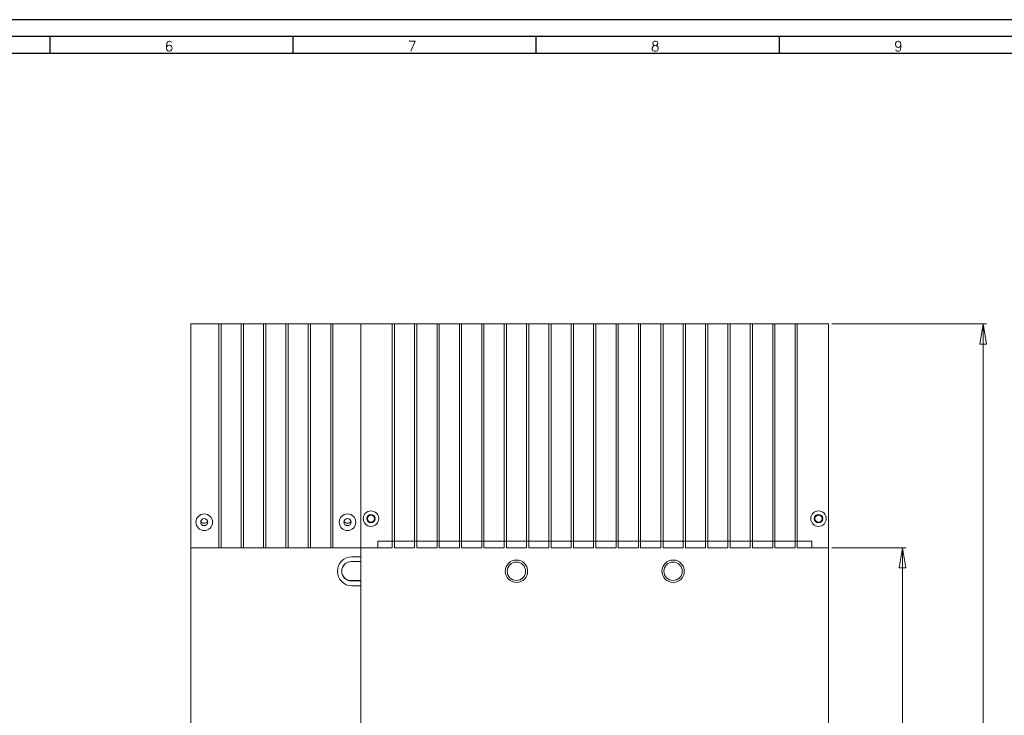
# Model space of a CAD drawing. Header units: millimetres. Extents: x 0 to 1189, y 0 to 841.
# Tile 8 of 16: x 378 to 672, y 634 to 841. Entities that reach past the tile are written whole.
import ezdxf

# ---------------------------------------------------------------- set-up
doc = ezdxf.new("R2010")
doc.units = ezdxf.units.MM
doc.layers.add('FORMATO', color=7, linetype='Continuous')
doc.styles.add('SLDTEXTSTYLE0', font='TXT', dxfattribs={"width": 0.75})
doc.styles.add('SLDTEXTSTYLE1', font='ROMANS')
doc.dimstyles.new('SLDDIMSTYLE1', dxfattribs={"dimtxt": 5.820833, "dimasz": 6, "dimexe": 0, "dimexo": 0.0625, "dimgap": 1.455208, "dimtad": 2, "dimdec": 1, "dimlfac": 1.5, "dimrnd": 1e-09, "dimzin": 12, "dimdsep": 46, "dimtxsty": 'SLDTEXTSTYLE0', "dimblk1": 'CLOSED', "dimblk2": 'CLOSED', "dimsah": 1, "dimcen": 0.09, "dimadec": 0, "dimazin": 0, "dimtfac": 1, "dimtdec": 1, "dimtofl": 0, "dimtmove": 0, "dimatfit": 3, "dimldrblk": 'CLOSED', "dimfxl": 0, "dimtolj": 1, "dimtzin": 12, "dimarcsym": 0})

# ---------------------------------------------------------------- blocks, each defined once
blk = doc.blocks.new('_CLOSED')
at = {"color": 0, "linetype": 'ByBlock', "lineweight": -2}
for p, q in [((-1, 0.166667), (0, 0)), ((-1, 0.166667), (-1, -0.166667)), ((0, 0), (-1, -0.166667)), ((0, 0), (-1, 0))]:
    blk.add_line(p, q, dxfattribs=at)
blk = doc.blocks.new('*D6')
at = {"color": 7, "linetype": 'Continuous', "lineweight": 0}
for p, q in [((620.19, 683.77), (642.19, 683.77)), ((641.19, 493.44), (641.19, 683.77)), ((623.41, 601.45), (631.26, 601.45)), ((623.41, 601.45), (623.41, 600.27)), ((631.26, 601.45), (631.26, 600.27)), ((623.41, 573.09), (623.41, 574.27)), ((623.41, 573.09), (631.26, 573.09)), ((631.26, 573.09), (631.26, 574.27)), ((619.52, 493.44), (642.19, 493.44))]:
    blk.add_line(p, q, dxfattribs=at)
at = {"color": 7, "linetype": 'Continuous', "lineweight": 0, "xscale": 6, "yscale": 6}
for p, rotation in [((641.19, 683.77, 4.04), 90.0000000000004), ((641.19, 493.44, 4.04), 270.0000000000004)]:
    blk.add_blockref('_CLOSED', p, dxfattribs=dict(at, rotation=rotation))
at = {"color": 7, "linetype": 'Continuous', "lineweight": 0, "char_height": 5.821, "attachment_point": 1, "rotation": 90, "style": 'SLDTEXTSTYLE0'}
for s, insert in [('11,240', (624.45, 575.45)), ('285,5', (633.69, 577.6))]:
    blk.add_mtext(s, dxfattribs=dict(at, insert=insert))
blk = doc.blocks.new('*D7')
at = {"color": 7, "linetype": 'Continuous', "lineweight": 0}
for p, q in [((620.19, 750.44), (666.19, 750.44)), ((665.19, 750.44), (665.19, 426.77)), ((647.41, 601.45), (655.26, 601.45)), ((647.41, 601.45), (647.41, 600.27)), ((655.26, 601.45), (655.26, 600.27)), ((647.41, 573.09), (647.41, 574.27)), ((647.41, 573.09), (655.26, 573.09)), ((655.26, 573.09), (655.26, 574.27)), ((620.19, 426.77), (666.19, 426.77))]:
    blk.add_line(p, q, dxfattribs=at)
at = {"color": 7, "linetype": 'Continuous', "lineweight": 0, "xscale": 6, "yscale": 6}
for p, rotation in [((665.19, 750.44, 4.04), 90.0000000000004), ((665.19, 426.77, 4.04), 270.0000000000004)]:
    blk.add_blockref('_CLOSED', p, dxfattribs=dict(at, rotation=rotation))
at = {"color": 7, "linetype": 'Continuous', "lineweight": 0, "char_height": 5.821, "attachment_point": 1, "rotation": 90, "style": 'SLDTEXTSTYLE0'}
for s, insert in [('19,114', (648.45, 575.45)), ('485,5', (657.69, 577.6))]:
    blk.add_mtext(s, dxfattribs=dict(at, insert=insert))

msp = doc.modelspace()

# ---------------------------------------------------------------- linework, layer by layer
at = {"color": 7, "linetype": 'Continuous', "lineweight": 15}
for p, q in [((429.1892, 683.7729), (429.1892, 750.4396)), ((437.5225, 750.4396), (429.1892, 750.4396)), ((437.5225, 683.7729), (437.5225, 750.4396)), ((438.1892, 750.4396), (437.5225, 750.4396)), ((438.1892, 683.7729), (438.1892, 750.4396)), ((444.1892, 750.4396), (438.1892, 750.4396)), ((444.1892, 683.7729), (444.1892, 750.4396)), ((444.8558, 750.4396), (444.1892, 750.4396)), ((444.8558, 683.7729), (444.8558, 750.4396)), ((450.8558, 750.4396), (444.8558, 750.4396)), ((450.8558, 683.7729), (450.8558, 750.4396)), ((451.5225, 750.4396), (450.8558, 750.4396)), ((451.5225, 683.7729), (451.5225, 750.4396)), ((457.5225, 750.4396), (451.5225, 750.4396)), ((457.5225, 683.7729), (457.5225, 750.4396)), ((458.1892, 750.4396), (457.5225, 750.4396)), ((464.1892, 750.4396), (458.1892, 750.4396)), ((458.1892, 683.7729), (458.1892, 750.4396)), ((464.1892, 683.7729), (464.1892, 750.4396)), ((464.8558, 750.4396), (464.1892, 750.4396)), ((464.8558, 683.7729), (464.8558, 750.4396)), ((470.8558, 750.4396), (464.8558, 750.4396)), ((470.8558, 683.7729), (470.8558, 750.4396)), ((471.5225, 750.4396), (470.8558, 750.4396)), ((471.5225, 683.7729), (471.5225, 750.4396)), ((479.8558, 750.4396), (471.5225, 750.4396)), ((479.8558, 750.4396), (489.1892, 750.4396)), ((479.8558, 683.7729), (479.8558, 750.4396)), ((489.1892, 683.7729), (489.1892, 750.4396)), ((489.8558, 750.4396), (489.1892, 750.4396)), ((489.8558, 683.7729), (489.8558, 750.4396)), ((489.8558, 750.4396), (495.8558, 750.4396)), ((495.8558, 683.7729), (495.8558, 750.4396)), ((496.5225, 750.4396), (495.8558, 750.4396)), ((496.5225, 683.7729), (496.5225, 750.4396)), ((496.5225, 750.4396), (502.5225, 750.4396)), ((502.5225, 683.7729), (502.5225, 750.4396)), ((503.1892, 750.4396), (502.5225, 750.4396)), ((503.1892, 683.7729), (503.1892, 750.4396)), ((503.1892, 750.4396), (509.1892, 750.4396)), ((509.1892, 683.7729), (509.1892, 750.4396)), ((509.8558, 750.4396), (509.1892, 750.4396)), ((509.8558, 683.7729), (509.8558, 750.4396)), ((509.8558, 750.4396), (515.8558, 750.4396)), ((515.8558, 683.7729), (515.8558, 750.4396)), ((516.5225, 750.4396), (515.8558, 750.4396)), ((516.5225, 683.7729), (516.5225, 750.4396)), ((516.5225, 750.4396), (522.5225, 750.4396)), ((522.5225, 683.7729), (522.5225, 750.4396)), ((523.1892, 750.4396), (522.5225, 750.4396)), ((523.1892, 683.7729), (523.1892, 750.4396)), ((523.1892, 750.4396), (529.1892, 750.4396)), ((529.1892, 683.7729), (529.1892, 750.4396)), ((529.8558, 750.4396), (529.1892, 750.4396)), ((529.8558, 683.7729), (529.8558, 750.4396)), ((529.8558, 750.4396), (535.8558, 750.4396)), ((535.8558, 683.7729), (535.8558, 750.4396)), ((536.5225, 750.4396), (535.8558, 750.4396)), ((536.5225, 683.7729), (536.5225, 750.4396)), ((536.5225, 750.4396), (542.5225, 750.4396)), ((542.5225, 683.7729), (542.5225, 750.4396)), ((543.1892, 750.4396), (542.5225, 750.4396)), ((543.1892, 683.7729), (543.1892, 750.4396)), ((543.1892, 750.4396), (549.1892, 750.4396)), ((549.1892, 683.7729), (549.1892, 750.4396)), ((549.8558, 750.4396), (549.1892, 750.4396)), ((549.8558, 683.7729), (549.8558, 750.4396)), ((549.8558, 750.4396), (555.8558, 750.4396)), ((555.8558, 683.7729), (555.8558, 750.4396)), ((556.5225, 750.4396), (555.8558, 750.4396)), ((556.5225, 683.7729), (556.5225, 750.4396)), ((556.5225, 750.4396), (562.5225, 750.4396)), ((562.5225, 683.7729), (562.5225, 750.4396)), ((563.1892, 750.4396), (562.5225, 750.4396)), ((563.1892, 683.7729), (563.1892, 750.4396)), ((563.1892, 750.4396), (569.1892, 750.4396)), ((569.1892, 683.7729), (569.1892, 750.4396)), ((569.8558, 750.4396), (569.1892, 750.4396)), ((569.8558, 683.7729), (569.8558, 750.4396)), ((569.8558, 750.4396), (575.8558, 750.4396)), ((575.8558, 683.7729), (575.8558, 750.4396)), ((576.5225, 750.4396), (575.8558, 750.4396)), ((576.5225, 683.7729), (576.5225, 750.4396)), ((576.5225, 750.4396), (582.5225, 750.4396)), ((582.5225, 683.7729), (582.5225, 750.4396)), ((583.1892, 750.4396), (582.5225, 750.4396)), ((583.1892, 683.7729), (583.1892, 750.4396)), ((583.1892, 750.4396), (589.1892, 750.4396)), ((589.1892, 683.7729), (589.1892, 750.4396)), ((589.8558, 750.4396), (589.1892, 750.4396)), ((589.8558, 683.7729), (589.8558, 750.4396)), ((589.8558, 750.4396), (595.8558, 750.4396)), ((595.8558, 683.7729), (595.8558, 750.4396)), ((596.5225, 750.4396), (595.8558, 750.4396)), ((596.5225, 683.7729), (596.5225, 750.4396)), ((596.5225, 750.4396), (602.5225, 750.4396)), ((602.5225, 683.7729), (602.5225, 750.4396)), ((603.1892, 750.4396), (602.5225, 750.4396)), ((603.1892, 683.7729), (603.1892, 750.4396)), ((603.1892, 750.4396), (609.1892, 750.4396)), ((609.1892, 683.7729), (609.1892, 750.4396)), ((609.8558, 750.4396), (609.1892, 750.4396)), ((609.8558, 750.4396), (619.1892, 750.4396)), ((609.8558, 683.7729), (609.8558, 750.4396)), ((619.1892, 683.7729), (619.1892, 750.4396)), ((429.1892, 683.7729), (479.8558, 683.7729)), ((429.1892, 599.7729), (429.1892, 683.7729)), ((437.5225, 683.7729), (429.1892, 683.7729)), ((444.1892, 683.7729), (438.1892, 683.7729)), ((450.8558, 683.7729), (444.8558, 683.7729)), ((457.5225, 683.7729), (451.5225, 683.7729)), ((464.1892, 683.7729), (458.1892, 683.7729)), ((470.8558, 683.7729), (464.8558, 683.7729)), ((479.8558, 683.7729), (471.5225, 683.7729)), ((479.8558, 683.7729), (489.1892, 683.7729)), ((484.8558, 683.7729), (479.8558, 683.7729)), ((479.8558, 683.7729), (479.8558, 681.1063)), ((484.8558, 683.7729), (484.8558, 685.7729)), ((484.8558, 685.7729), (614.1892, 685.7729)), ((489.8558, 683.7729), (495.8558, 683.7729)), ((496.5225, 683.7729), (502.5225, 683.7729)), ((503.1892, 683.7729), (509.1892, 683.7729)), ((509.8558, 683.7729), (515.8558, 683.7729)), ((516.5225, 683.7729), (522.5225, 683.7729)), ((523.1892, 683.7729), (529.1892, 683.7729)), ((529.8558, 683.7729), (535.8558, 683.7729)), ((536.5225, 683.7729), (542.5225, 683.7729)), ((543.1892, 683.7729), (549.1892, 683.7729)), ((549.8558, 683.7729), (555.8558, 683.7729)), ((556.5225, 683.7729), (562.5225, 683.7729)), ((563.1892, 683.7729), (569.1892, 683.7729)), ((569.8558, 683.7729), (575.8558, 683.7729)), ((576.5225, 683.7729), (582.5225, 683.7729)), ((583.1892, 683.7729), (589.1892, 683.7729)), ((589.8558, 683.7729), (595.8558, 683.7729)), ((596.5225, 683.7729), (602.5225, 683.7729)), ((603.1892, 683.7729), (609.1892, 683.7729)), ((609.8558, 683.7729), (619.1892, 683.7729)), ((614.1892, 685.7729), (614.1892, 683.7729)), ((619.1892, 683.7729), (614.1892, 683.7729)), ((619.1892, 599.7729), (619.1892, 683.7729)), ((479.8558, 681.1063), (477.1892, 681.1063)), ((479.8558, 681.1063), (479.8558, 672.4396)), ((476.9892, 679.6396), (479.8558, 679.6396)), ((476.9892, 673.9729), (479.8558, 673.9729)), ((479.8558, 673.9063), (476.9892, 673.9063)), ((477.1892, 672.4396), (479.8558, 672.4396)), ((479.8558, 672.4396), (479.8558, 600.9276))]:
    msp.add_line(p, q, dxfattribs=at)
for centre, radius in [((433.1892, 691.3729), 2.4717), ((433.1892, 691.3729), 1.0667), ((475.8558, 691.3729), 2.4717), ((475.8558, 691.3729), 1.0667), ((482.8558, 692.4396), 2.3), ((482.8558, 692.4396), 1.2667), ((482.8558, 692.4396), 1.0667), ((616.1892, 692.4396), 2.3), ((616.1892, 692.4396), 1.2667), ((616.1892, 692.4396), 1.0667), ((526.1892, 676.7729), 3.3333), ((526.1892, 676.7729), 2.7333), ((572.8558, 676.7729), 3.3333), ((572.8558, 676.7729), 2.7333)]:
    msp.add_circle(centre, radius, dxfattribs=at)
for centre, radius, start, end in [((433.1892, 692.4396), 1.3333, 218.682187, 321.317813), ((433.1892, 692.4396), 2, 249.635865, 290.364135), ((475.8558, 692.4396), 1.3333, 218.682187, 321.317813), ((475.8558, 692.4396), 2, 249.635865, 290.364135), ((477.1892, 676.7729), 4.3333, 90, 270), ((476.9892, 676.7729), 2.8667, 90, 270), ((476.9892, 676.8063), 2.8333, 90, 270)]:
    msp.add_arc(centre, radius, start, end, dxfattribs=at)
at = {"layer": 'FORMATO'}
for p, q in [((1189, 841), (0, 841)), ((1184, 836), (25, 836)), ((387.15, 836), (387.15, 831)), ((459.58, 836), (459.58, 831)), ((532.01, 836), (532.01, 831)), ((604.44, 836), (604.44, 831)), ((25, 831), (1184, 831))]:
    msp.add_line(p, q, dxfattribs=at)

# ---------------------------------------------------------------- texts
at = {"layer": 'FORMATO', "char_height": 3, "attachment_point": 1, "style": 'SLDTEXTSTYLE1'}
for s, insert in [('6', (421.399, 834.6)), ('7', (493.829, 834.6)), ('8', (566.259, 834.6)), ('9', (638.689, 834.6))]:
    msp.add_mtext(s, dxfattribs=dict(at, insert=insert))

# ---------------------------------------------------------------- dimensions: what is measured, and where the dimension line sits
at = {"color": 7, "linetype": 'Continuous', "lineweight": 0}
for base, p1, p2, picture, middle in [((665.1892, 426.7729), (619.1892, 750.4396), (619.1892, 426.7729), '*D7', (665.1892, 587.2687)), ((641.1892, 683.7729), (618.5225, 493.4396), (619.1892, 683.7729), '*D6', (641.1892, 587.2687))]:
    dim = msp.add_linear_dim(base=base, p1=p1, p2=p2, angle=90, dimstyle='SLDDIMSTYLE1', dxfattribs=at)
    dim.commit()
    dim.dimension.update_dxf_attribs({"geometry": picture, "text_midpoint": middle, "dimtype": 160})

doc.saveas('drawing.dxf')
